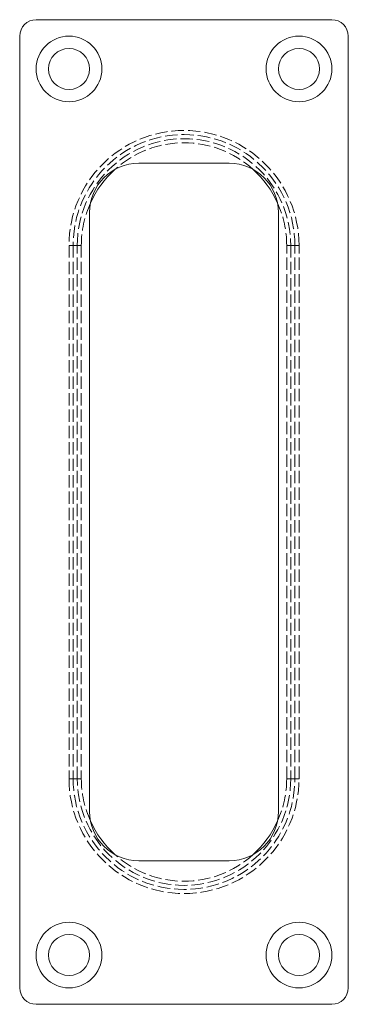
# Model space of a CAD drawing. Header units: millimetres. Extents: x -20 to 20, y -60 to 60.
import ezdxf

# ---------------------------------------------------------------- set-up
doc = ezdxf.new("R2010")
doc.units = ezdxf.units.MM
doc.header["$LTSCALE"] = 10
doc.linetypes.add('ALLCAD_Strich', pattern=[0.2, 0.15, -0.05])
doc.layers.add('BESCH_KONT_sich_grif_schn_ansi_2d', color=40, linetype='Continuous')

msp = doc.modelspace()

# ---------------------------------------------------------------- linework, layer by layer
at = {"layer": 'BESCH_KONT_sich_grif_schn_ansi_2d', "linetype": 'Continuous', "lineweight": 0, "extrusion": (0, 1, -2e-16)}
for p, q in [((18, 60), (-18, 60)), ((-20, 58), (-20, -58)), ((20, -58), (20, 58)), ((-5.5, 42.5), (5.5, 42.5)), ((-11.5, -36.5), (-11.5, 36.5)), ((11.5, 36.5), (11.5, -36.5)), ((5.5, -42.5), (-5.5, -42.5)), ((-18, -60), (18, -60))]:
    msp.add_line(p, q, dxfattribs=at)
at = {"layer": 'BESCH_KONT_sich_grif_schn_ansi_2d', "linetype": 'ALLCAD_Strich', "lineweight": 0, "extrusion": (0, 1, -2e-16)}
for p, q in [((-14, 32.5), (-14, -32.5)), ((-14, 32.5), (-13, 32.5)), ((-13.5, 32.5), (-13.5, -32.5)), ((-13, -32.5), (-13, 32.5)), ((-13, 32.5), (-12.5, 32.5)), ((-12.5, 32.5), (-12.5, -32.5)), ((12.5, -32.5), (12.5, 32.5)), ((13, 32.5), (12.5, 32.5)), ((13, 32.5), (14, 32.5)), ((13, 32.5), (13, -32.5)), ((13.5, -32.5), (13.5, 32.5)), ((14, -32.5), (14, 32.5)), ((-13, -32.5), (-14, -32.5)), ((-13, -32.5), (-12.5, -32.5)), ((13, -32.5), (12.5, -32.5)), ((14, -32.5), (13, -32.5))]:
    msp.add_line(p, q, dxfattribs=at)
at = {"layer": 'BESCH_KONT_sich_grif_schn_ansi_2d', "linetype": 'Continuous', "lineweight": 0, "extrusion": (0, -2e-16, -1)}
for centre, radius in [((14, 54), 4), ((-14, 54), 4), ((14, 54), 2.5), ((-14, 54), 2.5), ((14, -54), 4), ((-14, -54), 4), ((14, -54), 2.5), ((-14, -54), 2.5)]:
    msp.add_circle(centre, radius, dxfattribs=at)
at = {"layer": 'BESCH_KONT_sich_grif_schn_ansi_2d', "linetype": 'Continuous', "lineweight": 0}
for centre in [(-14, 54), (14, 54), (-14, -54), (14, -54)]:
    msp.add_circle(centre, 2.5, dxfattribs=at)
at = {"layer": 'BESCH_KONT_sich_grif_schn_ansi_2d', "linetype": 'Continuous', "lineweight": 0, "extrusion": (0, -2e-16, -1)}
for centre, radius, start, end in [((18, 58), 2, 0, 90), ((-18, 58), 2, 90, 180), ((5.5, 36.5), 6, 0, 90), ((-5.5, 36.5), 6, 90, 180), ((5.5, -36.5), 6, 270, 360), ((-5.5, -36.5), 6, 180, 270), ((0, -32.5), 12.5, 312.2961, 335.6491), ((0, -32.5), 12.5, 204.3509, 227.7039), ((18, -58), 2, 270, 360), ((-18, -58), 2, 180, 270)]:
    msp.add_arc(centre, radius, start, end, dxfattribs=at)
at = {"layer": 'BESCH_KONT_sich_grif_schn_ansi_2d', "linetype": 'ALLCAD_Strich', "lineweight": 0}
for centre, radius, start, end in [((0, 32.5), 14, 0, 180), ((0, 32.5), 13.5, 0, 180), ((0, 32.5), 12.5, 47.7039, 132.2961), ((0, 32.5), 12.5, 155.6491, 180), ((0, 32.5), 12.5, 360, 24.3509), ((0, -32.5), 14, 180, 0), ((0, -32.5), 13.5, 180, 0)]:
    msp.add_arc(centre, radius, start, end, dxfattribs=at)
at = {"layer": 'BESCH_KONT_sich_grif_schn_ansi_2d', "linetype": 'ALLCAD_Strich', "lineweight": 0, "extrusion": (0, -2e-16, -1)}
for centre, radius, start, end in [((0, 32.5), 13, 0, 180), ((0, -32.5), 13, 180, 0), ((0, -32.5), 12.5, 335.6491, 0), ((0, -32.5), 12.5, 180, 204.3509), ((0, -32.5), 12.5, 227.7039, 312.2961)]:
    msp.add_arc(centre, radius, start, end, dxfattribs=at)
at = {"layer": 'BESCH_KONT_sich_grif_schn_ansi_2d', "linetype": 'Continuous', "lineweight": 0}
for start, end in [(132.2961, 155.6491), (24.3509, 47.7039)]:
    msp.add_arc((0, 32.5), 12.5, start, end, dxfattribs=at)

doc.saveas('drawing.dxf')
